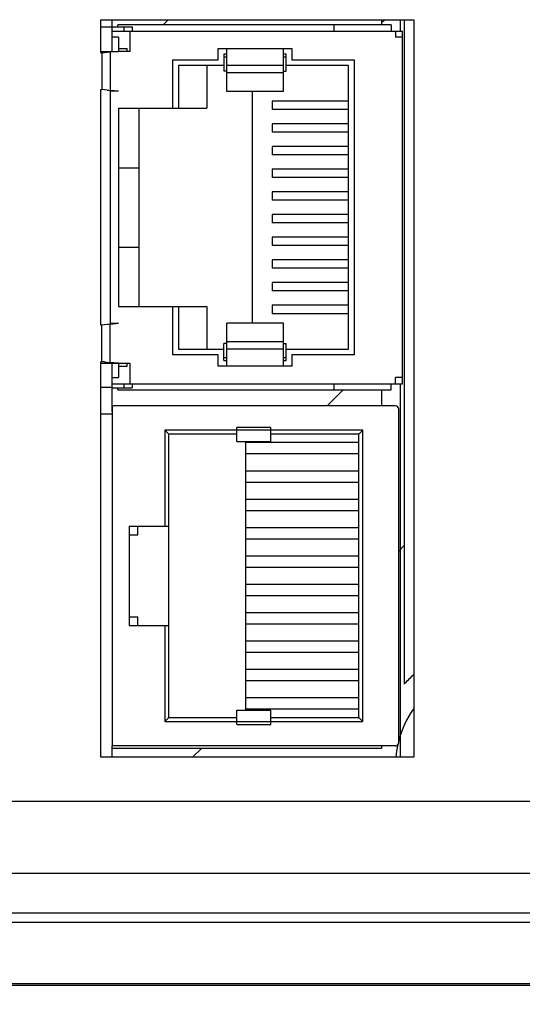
# Model space of a CAD drawing. Header units: inches. Extents: x 0 to 34, y 0 to 22.
# Tile 92 of 103: x 14.453 to 15.34, y 16.256 to 17.993. Entities that reach past the tile are written whole.
import ezdxf

# ---------------------------------------------------------------- set-up
doc = ezdxf.new("R2010")
doc.units = ezdxf.units.IN
doc.header["$LTSCALE"] = 1.87
doc.header["$MEASUREMENT"] = 0
doc.layers.get('0').update_dxf_attribs({"linetype": 'CONTINUOUS'})
for name, color, linetype in [('02___PRT_ALL_AXES', 7, 'CONTINUOUS'), ('COSMETIC', 7, 'CONTINUOUS'), ('DATUMCURVES', 7, 'CONTINUOUS'), ('DIMENSIONS', 7, 'CONTINUOUS'), ('NONECAD', 7, 'CONTINUOUS')]:
    doc.layers.add(name, color=color, linetype=linetype)
doc.styles.get("Standard").update_dxf_attribs({"font": 'txt', "width": 0.8})
doc.dimstyles.new('DIMSTYLE_1', dxfattribs={"dimtxt": 0.125, "dimasz": 0.18, "dimexe": 0.125, "dimexo": 0.0625, "dimgap": 0.0625, "dimtad": 0, "dimtih": 1, "dimtoh": 1, "dimzin": 4, "dimdsep": 46, "dimtxsty": 'STANDARD', "dimblk": '_FILLED', "dimblk1": '_FILLED', "dimblk2": '_FILLED', "dimcen": 0.09, "dimadec": 0, "dimazin": 0, "dimtp": 0.01, "dimtm": 0.01, "dimtfac": 1, "dimtofl": 0, "dimtmove": 0, "dimatfit": 3, "dimldrblk": '_FILLED', "dimfxl": 1, "dimtolj": 1, "dimtzin": 4, "dimarcsym": 0})

# ---------------------------------------------------------------- blocks, each defined once
blk = doc.blocks.new('_FILLED')
at = {"color": 0, "linetype": 'BYBLOCK'}
blk.add_solid([(0, 0), (-1, 0.1736), (-1, -0.1736)], dxfattribs=at)
blk = doc.blocks.new('*D0')
at = {"layer": 'DIMENSIONS', "color": 2, "linetype": 'CONTINUOUS'}
for p, q in [((11.6046, 17.1166), (11.4871, 17.1166)), ((11.6046, 16.6144), (11.6046, 17.1166)), ((16.1544, 16.6144), (11.4796, 16.6144)), ((13.4197, 16.278), (11.4796, 16.278)), ((11.6046, 16.278), (11.6046, 15.918))]:
    blk.add_line(p, q, dxfattribs=at)
at = {"layer": 'DIMENSIONS', "color": 2, "linetype": 'CONTINUOUS', "xscale": 0.18, "yscale": 0.18, "zscale": 0.18}
for p, rotation in [((11.6046, 16.6144), 270), ((11.6046, 16.278), 90)]:
    blk.add_blockref('_FILLED', p, dxfattribs=dict(at, rotation=rotation))
at = {"layer": 'DIMENSIONS', "color": 2, "linetype": 'CONTINUOUS', "insert": (11.4246, 17.1791), "char_height": 0.125, "width": 0.925, "attachment_point": 3, "line_spacing_factor": 0.9}
blk.add_mtext('.34{\\Ftxt.shx;\\W1.000000;\\H0.125000; }[8.5]', dxfattribs=at)
blk = doc.blocks.new('*D1')
at = {"layer": 'DIMENSIONS', "color": 2, "linetype": 'CONTINUOUS'}
for p, q in [((12.4166, 16.4048), (12.4166, 15.3621)), ((16.3813, 16.3875), (16.3813, 15.3621)), ((12.4166, 15.4871), (13.7239, 15.4871)), ((16.3813, 15.4871), (15.0739, 15.4871))]:
    blk.add_line(p, q, dxfattribs=at)
at = {"layer": 'DIMENSIONS', "color": 2, "linetype": 'CONTINUOUS', "xscale": 0.18, "yscale": 0.18, "zscale": 0.18, "rotation": 180}
blk.add_blockref('_FILLED', (12.4166, 15.4871), dxfattribs=at)
at = {"layer": 'DIMENSIONS', "color": 2, "linetype": 'CONTINUOUS', "xscale": 0.18, "yscale": 0.18, "zscale": 0.18}
blk.add_blockref('_FILLED', (16.3813, 15.4871), dxfattribs=at)
at = {"layer": 'DIMENSIONS', "color": 2, "linetype": 'CONTINUOUS', "insert": (14.3989, 15.5496), "char_height": 0.125, "width": 1.225, "attachment_point": 2, "line_spacing_factor": 0.9}
blk.add_mtext('3.96{\\Ftxt.shx;\\W1.000000;\\H0.125000; }[100.7]', dxfattribs=at)
blk = doc.blocks.new('*D2')
at = {"layer": 'DIMENSIONS', "color": 2, "linetype": 'CONTINUOUS'}
for p, q in [((12.4166, 16.4048), (12.4166, 14.6121)), ((16.5673, 16.3329), (16.5673, 14.6121)), ((12.4166, 14.7371), (13.8169, 14.7371)), ((16.5673, 14.7371), (15.1669, 14.7371))]:
    blk.add_line(p, q, dxfattribs=at)
at = {"layer": 'DIMENSIONS', "color": 2, "linetype": 'CONTINUOUS', "xscale": 0.18, "yscale": 0.18, "zscale": 0.18, "rotation": 180}
blk.add_blockref('_FILLED', (12.4166, 14.7371), dxfattribs=at)
at = {"layer": 'DIMENSIONS', "color": 2, "linetype": 'CONTINUOUS', "xscale": 0.18, "yscale": 0.18, "zscale": 0.18}
blk.add_blockref('_FILLED', (16.5673, 14.7371), dxfattribs=at)
at = {"layer": 'DIMENSIONS', "color": 2, "linetype": 'CONTINUOUS', "insert": (14.4919, 14.7996), "char_height": 0.125, "width": 1.225, "attachment_point": 2, "line_spacing_factor": 0.9}
blk.add_mtext('4.15{\\Ftxt.shx;\\W1.000000;\\H0.125000; }[105.4]', dxfattribs=at)

msp = doc.modelspace()

# ---------------------------------------------------------------- linework, layer by layer
at = {"color": 3, "linetype": 'CONTINUOUS'}
for p, q in [((14.5968, 17.9344), (14.5968, 17.9931)), ((14.5968, 17.9931), (15.1488, 17.9931)), ((15.1488, 17.9931), (15.1488, 16.6921)), ((14.5968, 17.4544), (14.5968, 17.8699)), ((14.5968, 16.6921), (14.5968, 17.3899)), ((15.1488, 16.6921), (14.5968, 16.6921))]:
    msp.add_line(p, q, dxfattribs=at)
at = {"color": 7, "linetype": 'CONTINUOUS'}
for p, q in [((14.6168, 17.9806), (14.6518, 17.9806)), ((14.6268, 17.9806), (14.6268, 17.9841)), ((15.1088, 17.9841), (14.6268, 17.9841)), ((14.6378, 17.9731), (14.6378, 17.9806)), ((14.6518, 17.9806), (14.6518, 17.9731)), ((15.0082, 17.9731), (15.0082, 17.9841)), ((15.1088, 17.9841), (15.1088, 17.9731)), ((14.6168, 17.9621), (14.6168, 17.9731)), ((14.6168, 17.9731), (15.1288, 17.9731)), ((14.6278, 17.9621), (14.6168, 17.9621)), ((14.6278, 17.9621), (14.6278, 17.9371)), ((14.6478, 17.9731), (14.6478, 17.9371)), ((15.1168, 17.9731), (15.1168, 17.9621)), ((15.1288, 17.9621), (15.1168, 17.9621)), ((15.1288, 17.3511), (15.1288, 17.9731)), ((14.6278, 17.9421), (14.6428, 17.9421)), ((14.6428, 17.9371), (14.6428, 17.9421)), ((14.8038, 17.9221), (14.8038, 17.9421)), ((14.8038, 17.9421), (14.9338, 17.9421)), ((14.8188, 17.8667), (14.8188, 17.9421)), ((14.9188, 17.8667), (14.9188, 17.9421)), ((14.9338, 17.9421), (14.9338, 17.9221)), ((14.6028, 17.9348), (14.5986, 17.9344)), ((14.5986, 17.9344), (14.5986, 17.8699)), ((14.6278, 17.9371), (14.6128, 17.9358)), ((14.6128, 17.9358), (14.6128, 17.8685)), ((14.6478, 17.9371), (14.6278, 17.9371)), ((14.8138, 17.9321), (14.8138, 17.9021)), ((14.8188, 17.9321), (14.8138, 17.9321)), ((14.8188, 17.9271), (14.8138, 17.9271)), ((14.9238, 17.9321), (14.9188, 17.9321)), ((14.9238, 17.9271), (14.9188, 17.9271)), ((14.9238, 17.9021), (14.9238, 17.9321)), ((14.7238, 17.8371), (14.7238, 17.9221)), ((14.7238, 17.9221), (14.8038, 17.9221)), ((14.7338, 17.9121), (14.7338, 17.8371)), ((14.8138, 17.9121), (14.7338, 17.9121)), ((14.7838, 17.9121), (14.7838, 17.8371)), ((14.9188, 17.9121), (14.8188, 17.9121)), ((15.0338, 17.9121), (14.9238, 17.9121)), ((14.9338, 17.9221), (15.0438, 17.9221)), ((15.0338, 17.4121), (15.0338, 17.9121)), ((15.0438, 17.9221), (15.0438, 17.4021)), ((14.8188, 17.9021), (14.8138, 17.9021)), ((14.9188, 17.8992), (14.8188, 17.8992)), ((14.9188, 17.9021), (14.9238, 17.9021)), ((14.6076, 17.869), (14.5986, 17.8699)), ((14.6278, 17.8671), (14.6128, 17.8685)), ((14.6128, 17.8671), (14.6128, 17.4571)), ((14.6278, 17.8671), (14.6128, 17.8671)), ((14.9188, 17.8667), (14.8188, 17.8667)), ((14.8638, 17.8667), (14.8638, 17.4576)), ((14.6278, 17.8371), (14.6278, 17.4871)), ((14.6278, 17.8371), (14.7838, 17.8371)), ((14.6638, 17.8371), (14.6638, 17.4871)), ((14.8988, 17.8496), (14.8988, 17.8346)), ((15.0338, 17.8496), (14.8988, 17.8496)), ((15.0338, 17.8346), (14.8988, 17.8346)), ((14.8988, 17.8096), (14.8988, 17.7946)), ((15.0338, 17.8096), (14.8988, 17.8096)), ((15.0338, 17.7946), (14.8988, 17.7946)), ((14.8988, 17.7696), (14.8988, 17.7546)), ((15.0338, 17.7696), (14.8988, 17.7696)), ((15.0338, 17.7546), (14.8988, 17.7546)), ((14.6278, 17.7321), (14.6638, 17.7321)), ((14.8988, 17.7296), (14.8988, 17.7146)), ((15.0338, 17.7296), (14.8988, 17.7296)), ((15.0338, 17.7146), (14.8988, 17.7146)), ((14.8988, 17.6896), (14.8988, 17.6746)), ((15.0338, 17.6896), (14.8988, 17.6896)), ((15.0338, 17.6746), (14.8988, 17.6746)), ((14.8988, 17.6496), (14.8988, 17.6346)), ((15.0338, 17.6496), (14.8988, 17.6496)), ((15.0338, 17.6346), (14.8988, 17.6346)), ((14.8988, 17.6096), (14.8988, 17.5946)), ((15.0338, 17.6096), (14.8988, 17.6096)), ((15.0338, 17.5946), (14.8988, 17.5946)), ((14.6278, 17.5921), (14.6638, 17.5921)), ((14.8988, 17.5696), (14.8988, 17.5546)), ((15.0338, 17.5696), (14.8988, 17.5696)), ((15.0338, 17.5546), (14.8988, 17.5546)), ((14.8988, 17.5296), (14.8988, 17.5146)), ((15.0338, 17.5296), (14.8988, 17.5296)), ((15.0338, 17.5146), (14.8988, 17.5146)), ((14.8988, 17.4896), (14.8988, 17.4746)), ((15.0338, 17.4896), (14.8988, 17.4896)), ((14.6278, 17.4871), (14.7838, 17.4871)), ((14.7238, 17.4021), (14.7238, 17.4871)), ((14.7338, 17.4871), (14.7338, 17.4121)), ((14.7838, 17.4871), (14.7838, 17.4121)), ((15.0338, 17.4746), (14.8988, 17.4746)), ((14.6076, 17.4553), (14.5986, 17.4544)), ((14.5986, 17.3899), (14.5986, 17.4544)), ((14.6278, 17.4571), (14.6128, 17.4558)), ((14.6278, 17.4571), (14.6128, 17.4571)), ((14.6128, 17.3885), (14.6128, 17.4558)), ((14.8188, 17.3821), (14.8188, 17.4576)), ((14.9188, 17.4576), (14.8188, 17.4576)), ((14.9188, 17.3821), (14.9188, 17.4576)), ((14.8138, 17.3921), (14.8138, 17.4221)), ((14.8188, 17.4221), (14.8138, 17.4221)), ((14.9188, 17.4251), (14.8188, 17.4251)), ((14.9188, 17.4221), (14.9238, 17.4221)), ((14.9238, 17.3921), (14.9238, 17.4221)), ((14.8038, 17.4021), (14.7238, 17.4021)), ((14.7338, 17.4121), (14.8138, 17.4121)), ((14.8038, 17.3821), (14.8038, 17.4021)), ((14.9188, 17.4121), (14.8188, 17.4121)), ((14.9238, 17.4121), (15.0338, 17.4121)), ((14.9338, 17.4021), (14.9338, 17.3821)), ((15.0438, 17.4021), (14.9338, 17.4021)), ((14.6028, 17.3894), (14.5986, 17.3899)), ((14.6278, 17.3871), (14.6128, 17.3885)), ((14.6278, 17.3871), (14.6278, 17.3621)), ((14.6278, 17.3871), (14.6478, 17.3871)), ((14.6428, 17.3821), (14.6428, 17.3871)), ((14.6478, 17.3871), (14.6478, 17.3511)), ((14.8138, 17.3971), (14.8188, 17.3971)), ((14.8138, 17.3921), (14.8188, 17.3921)), ((14.9188, 17.3971), (14.9238, 17.3971)), ((14.9188, 17.3921), (14.9238, 17.3921)), ((14.6278, 17.3821), (14.6428, 17.3821)), ((14.9338, 17.3821), (14.8038, 17.3821)), ((14.6168, 17.3511), (14.6168, 17.3621)), ((14.6168, 17.3621), (14.6278, 17.3621)), ((14.6168, 17.3511), (15.1288, 17.3511)), ((14.6378, 17.3436), (14.6378, 17.3511)), ((14.6518, 17.3511), (14.6518, 17.3436)), ((15.0082, 17.3401), (15.0082, 17.3511)), ((15.1088, 17.3401), (15.1088, 17.3511)), ((15.1168, 17.3511), (15.1168, 17.3621)), ((15.1288, 17.3621), (15.1168, 17.3621)), ((14.6168, 17.3436), (14.6518, 17.3436)), ((14.6268, 17.3401), (14.6268, 17.3436)), ((14.6268, 17.3401), (15.1088, 17.3401)), ((14.6168, 17.3121), (14.6168, 16.7121)), ((15.1168, 17.3121), (14.6168, 17.3121)), ((15.1218, 17.3071), (15.1218, 16.7171)), ((14.7098, 17.2691), (14.7098, 17.0996)), ((14.7098, 17.2691), (14.7168, 17.2621)), ((15.0588, 17.2691), (14.7098, 17.2691)), ((14.8368, 17.2491), (14.8368, 17.2741)), ((14.8968, 17.2741), (14.8368, 17.2741)), ((14.8968, 17.2491), (14.8968, 17.2741)), ((15.0588, 17.2691), (15.0518, 17.2621)), ((15.0588, 16.7551), (15.0588, 17.2691)), ((14.7168, 16.7621), (14.7168, 17.2621)), ((14.8368, 17.2621), (14.7168, 17.2621)), ((14.8368, 17.2491), (14.8968, 17.2491)), ((14.8518, 17.2491), (14.8518, 16.7751)), ((15.0518, 17.2471), (14.8518, 17.2471)), ((15.0518, 17.2621), (14.8968, 17.2621)), ((15.0518, 16.7621), (15.0518, 17.2621)), ((15.0518, 17.2271), (14.8518, 17.2271)), ((15.0518, 17.1971), (14.8518, 17.1971)), ((15.0518, 17.1771), (14.8518, 17.1771)), ((15.0518, 17.1471), (14.8518, 17.1471)), ((15.0518, 17.1271), (14.8518, 17.1271)), ((14.6468, 17.0996), (14.6468, 16.9246)), ((14.6468, 17.0996), (14.7168, 17.0996)), ((14.6618, 17.0846), (14.6618, 17.0996)), ((15.0518, 17.0971), (14.8518, 17.0971)), ((14.6468, 17.0846), (14.6618, 17.0846)), ((15.0518, 17.0771), (14.8518, 17.0771)), ((15.0518, 17.0471), (14.8518, 17.0471)), ((15.0518, 17.0271), (14.8518, 17.0271)), ((15.0518, 16.9971), (14.8518, 16.9971)), ((15.0518, 16.9771), (14.8518, 16.9771)), ((14.6468, 16.9396), (14.6618, 16.9396)), ((14.6618, 16.9246), (14.6618, 16.9396)), ((15.0518, 16.9471), (14.8518, 16.9471)), ((14.6468, 16.9246), (14.7168, 16.9246)), ((14.7098, 16.9246), (14.7098, 16.7551)), ((15.0518, 16.9271), (14.8518, 16.9271)), ((15.0518, 16.8971), (14.8518, 16.8971)), ((15.0518, 16.8771), (14.8518, 16.8771)), ((15.0518, 16.8471), (14.8518, 16.8471)), ((15.0518, 16.8271), (14.8518, 16.8271)), ((15.0518, 16.7971), (14.8518, 16.7971)), ((15.0518, 16.7771), (14.8518, 16.7771)), ((14.7098, 16.7551), (14.7168, 16.7621)), ((14.7168, 16.7621), (14.8368, 16.7621)), ((14.8368, 16.7501), (14.8368, 16.7751)), ((14.8368, 16.7751), (14.8968, 16.7751)), ((14.8968, 16.7501), (14.8968, 16.7751)), ((14.8968, 16.7621), (15.0518, 16.7621)), ((15.0588, 16.7551), (15.0518, 16.7621)), ((14.7098, 16.7551), (15.0588, 16.7551)), ((14.8368, 16.7501), (14.8968, 16.7501)), ((15.1168, 16.7121), (14.6168, 16.7121)), ((16.3468, 16.4006), (13.5168, 16.4006)), ((16.3468, 16.2926), (13.5168, 16.2926)), ((13.5125, 16.2901), (16.3735, 16.2901))]:
    msp.add_line(p, q, dxfattribs=at)
at = {"color": 40, "linetype": 'CONTINUOUS'}
for p, q in [((14.5968, 17.9371), (14.6278, 17.9371)), ((14.5968, 17.3871), (14.6278, 17.3871))]:
    msp.add_line(p, q, dxfattribs=at)
at = {"color": 7, "linetype": 'CONTINUOUS'}
for centre, radius, start, end in [((14.7176, 17.0044), 0.9375, 97.2909, 97.418), ((14.6534, 17.4427), 0.4947, 95.3116, 95.8751), ((14.7924, 15.9378), 2.0061, 95.1363, 95.2854), ((14.7176, 18.7999), 0.9375, 262.582, 262.7091), ((14.7924, 19.8665), 2.0061, 264.7146, 264.8637), ((14.7176, 16.5244), 0.9375, 97.2909, 97.418), ((14.7924, 15.4578), 2.0061, 95.1363, 95.2854), ((14.7176, 18.3199), 0.9375, 262.582, 262.7091), ((14.6534, 17.8816), 0.4947, 264.1249, 264.6884), ((14.7924, 19.3865), 2.0061, 264.7146, 264.8637), ((15.1168, 17.3071), 0.005, 0, 90), ((15.1168, 16.7171), 0.005, 270, 360)]:
    msp.add_arc(centre, radius, start, end, dxfattribs=at)
at = {"layer": '02___PRT_ALL_AXES', "color": 3, "linetype": 'CONTINUOUS'}
for p, q in [((16.1988, 16.4872), (13.2981, 16.4872)), ((16.2323, 16.4172), (13.2981, 16.4172))]:
    msp.add_line(p, q, dxfattribs=at)
at = {"layer": 'COSMETIC', "color": 2, "linetype": 'CONTINUOUS'}
for p, q in [((14.7064, 17.9841), (14.7154, 17.9931)), ((14.9961, 17.3121), (15.0241, 17.3401))]:
    msp.add_line(p, q, dxfattribs=at)
at = {"layer": 'COSMETIC', "color": 4, "linetype": 'CONTINUOUS'}
for p, q in [((15.1254, 17.9731), (15.1254, 17.9931)), ((15.1254, 16.6921), (15.1254, 17.3511))]:
    msp.add_line(p, q, dxfattribs=at)
for start, end in [(144.7083, 166.05), (167.8172, 175.086)]:
    msp.add_arc((15.2916, 16.6772), 0.175, start, end, dxfattribs=at)
at = {"layer": 'DATUMCURVES', "color": 4, "linetype": 'CONTINUOUS'}
for p, q in [((15.0922, 17.9931), (15.0922, 17.9841)), ((15.1322, 17.9931), (15.1322, 16.8214)), ((15.0922, 17.3401), (15.0922, 17.3121)), ((15.0922, 16.7077), (14.6168, 16.7077)), ((15.0922, 16.7121), (15.0922, 16.7077))]:
    msp.add_line(p, q, dxfattribs=at)
at = {"layer": 'DATUMCURVES', "color": 2, "linetype": 'CONTINUOUS'}
for p, q in [((15.0922, 17.9874), (15.0979, 17.9931)), ((15.1218, 17.0553), (15.1322, 17.0657)), ((14.7586, 16.6921), (14.7742, 16.7077))]:
    msp.add_line(p, q, dxfattribs=at)
at = {"layer": 'DATUMCURVES', "color": 4, "linetype": 'CONTINUOUS'}
for radius, start, end in [(0.215, 131.6327, 137.8499), (0.175, 144.7083, 166.05), (0.175, 167.8172, 175.086)]:
    msp.add_arc((15.2916, 16.6772), radius, start, end, dxfattribs=at)
at = {"layer": 'NONECAD', "color": 4, "linetype": 'CONTINUOUS'}
for p, q in [((14.6168, 17.9731), (14.6168, 17.9931)), ((14.6168, 17.9358), (14.6168, 17.9621)), ((14.6168, 17.3621), (14.6168, 17.3885)), ((14.6168, 17.3022), (14.6168, 17.3511)), ((14.6168, 16.6921), (14.6168, 16.7121))]:
    msp.add_line(p, q, dxfattribs=at)
at = {"layer": 'NONECAD', "color": 7, "linetype": 'CONTINUOUS'}
for p, q in [((14.6168, 17.9801), (14.5968, 17.9801)), ((14.6168, 17.3441), (14.5968, 17.3441)), ((14.6168, 17.2971), (14.5968, 17.2971))]:
    msp.add_line(p, q, dxfattribs=at)

# ---------------------------------------------------------------- dimensions: what is measured, and where the dimension line sits
at = {"layer": 'DIMENSIONS', "color": 2, "linetype": 'CONTINUOUS'}
dim = msp.add_linear_dim(base=(11.6046, 16.278), p1=(16.2169, 16.6144), p2=(13.4822, 16.278), angle=270, dimstyle='DIMSTYLE_1', dxfattribs=at)
dim.commit()
dim.dimension.update_dxf_attribs({"geometry": '*D0', "text_midpoint": (10.9621, 17.1166), "dimtype": 160})
for base, p2, picture, middle in [((16.3813, 15.4871), (16.3813, 16.45), '*D1', (14.3989, 15.4871)), ((16.5673, 14.7371), (16.5673, 16.3954), '*D2', (14.4919, 14.7371))]:
    dim = msp.add_linear_dim(base=base, p1=(12.4166, 16.4673), p2=p2, dimstyle='DIMSTYLE_1', dxfattribs=at)
    dim.commit()
    dim.dimension.update_dxf_attribs({"geometry": picture, "text_midpoint": middle, "dimtype": 160})

doc.saveas('drawing.dxf')
